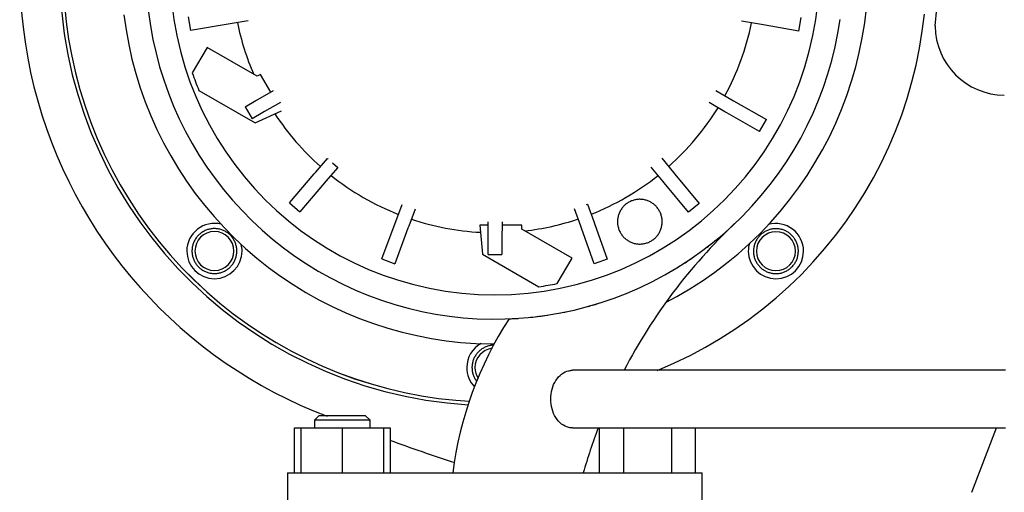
# Model space of a CAD drawing. Header units: millimetres. Extents: x -599 to 599, y -420 to 347.
# Tile 2 of 10: x -531 to -246, y -248 to -111. Entities that reach past the tile are written whole.
import ezdxf

# ---------------------------------------------------------------- set-up
doc = ezdxf.new("R2010")
doc.units = ezdxf.units.MM
for name, color, linetype, true_color in [('Material 1', 251, 'Continuous', 0x505050), ('Material 2', 7, 'Continuous', 0xe6e6e6), ('Material 3', 5, 'Continuous', 0x0000ff)]:
    doc.layers.add(name, color=color, linetype=linetype, true_color=true_color)

msp = doc.modelspace()

# ---------------------------------------------------------------- linework, layer by layer
at = {"layer": 'Material 1'}
for p, q in [((-479.07, -136.69), (-479.06, -136.71)), ((-475.28, -143.96), (-475.27, -143.98)), ((-255.8, -248.12), (-248.63, -229.48))]:
    msp.add_line(p, q, dxfattribs=at)
for centre, radius, start, end in [((-393.18, -98.62), 127.64, 353.4771, 134.7104), ((-246.36, -113.12), 20, 180, 270), ((-393.86, -96.98), 101, 280.6827, 282.4954), ((-393.86, -96.98), 101, 275.8763, 278.6492)]:
    msp.add_arc(centre, radius, start, end, dxfattribs=at)
at = {"layer": 'Material 2'}
for p, q in [((-246.05, -212.78), (-327.21, -212.78)), ((-444.83, -225.98), (-446.12, -227.27)), ((-446.12, -227.27), (-446.12, -229.46)), ((-438.06, -227.27), (-446.12, -227.27)), ((-438.06, -225.98), (-444.83, -225.98)), ((-431.28, -225.98), (-438.06, -225.98)), ((-429.99, -227.27), (-438.06, -227.27)), ((-429.99, -227.27), (-431.28, -225.98)), ((-429.99, -229.46), (-429.99, -227.27)), ((-451.9, -229.46), (-450.06, -229.46)), ((-451.9, -242.48), (-451.9, -229.46)), ((-450.06, -229.46), (-438.06, -229.46)), ((-450.06, -229.46), (-450.06, -242.48)), ((-438.06, -229.46), (-426.06, -229.46)), ((-438.06, -229.46), (-438.06, -242.48)), ((-426.06, -229.46), (-424.19, -229.46)), ((-426.06, -242.48), (-426.06, -229.46)), ((-424.19, -229.46), (-424.19, -242.48)), ((-363.54, -242.48), (-363.54, -229.47)), ((-356.62, -229.46), (-356.62, -242.48)), ((-342.76, -229.48), (-342.76, -242.48)), ((-335.83, -229.48), (-335.83, -242.48)), ((-327.21, -229.48), (-246.05, -229.48)), ((-453.86, -242.48), (-453.86, -254.46)), ((-453.86, -242.48), (-443.86, -242.48)), ((-443.86, -242.48), (-343.86, -242.48)), ((-343.86, -242.48), (-333.86, -242.48)), ((-333.86, -254.46), (-333.86, -242.48))]:
    msp.add_line(p, q, dxfattribs=at)
at = {"layer": 'Material 2', "flags": 128}
for points in [[(-327.21, -212.78), (-330.66, -212.78), (-334.07, -212.78), (-337.45, -212.78), (-340.78, -212.78), (-344.06, -212.78), (-347.28, -212.78), (-350.44, -212.78), (-353.54, -212.78), (-356.57, -212.78), (-359.52, -212.78), (-362.4, -212.78), (-365.18, -212.78), (-367.88, -212.78), (-370.49, -212.78), (-371.36, -212.78)], [(-371.36, -229.48), (-368.79, -229.48), (-366.12, -229.48), (-363.36, -229.48), (-360.52, -229.48), (-357.59, -229.48), (-354.59, -229.48), (-351.52, -229.48), (-348.37, -229.48), (-345.17, -229.48), (-341.91, -229.48), (-338.6, -229.48), (-335.24, -229.48), (-331.83, -229.48), (-328.4, -229.48), (-327.21, -229.48)]]:
    msp.add_lwpolyline(points, dxfattribs=at)
at = {"layer": 'Material 2'}
for points, knots in [([(-377.7, -221.13), (-377.7, -220.16), (-377.44, -218.21), (-376.31, -215.64), (-374.59, -213.75), (-372.83, -212.91), (-371.73, -212.78), (-371.36, -212.78)], [-1, -1, -1, -1, -0.8888889, -0.7777778, -0.6666667, -0.5555556, -0.5002344, -0.5002344, -0.5002344, -0.5002344]), ([(-371.36, -229.48), (-371.73, -229.48), (-372.83, -229.35), (-374.59, -228.52), (-376.32, -226.61), (-377.44, -224.05), (-377.7, -222.1), (-377.7, -221.13)], [-0.499869, -0.499869, -0.499869, -0.499869, -0.4444444, -0.3333333, -0.2222222, -0.1111111, 0, 0, 0, 0])]:
    msp.add_open_spline(points, degree=3, knots=knots, dxfattribs=at)
at = {"layer": 'Material 3'}
for p, q in [((-482.63, -110.51), (-481.96, -114.46)), ((-305.85, -114.59), (-305.17, -110.64)), ((-486.44, -113.29), (-486.43, -113.31)), ((-471.12, -112.6), (-481.96, -114.46)), ((-470.55, -112.51), (-471.12, -112.6)), ((-465.33, -111.61), (-470.55, -112.51)), ((-317.26, -112.62), (-322.5, -111.72)), ((-316.68, -112.72), (-317.26, -112.62)), ((-305.85, -114.59), (-316.68, -112.72)), ((-301.29, -113.31), (-301.29, -113.29)), ((-477.19, -119.31), (-481.46, -126.7)), ((-462.66, -127.69), (-477.19, -119.31)), ((-484.67, -121.29), (-484.66, -121.31)), ((-303.07, -121.31), (-303.06, -121.29)), ((-461.7, -127.14), (-462.66, -127.69)), ((-458.75, -132.25), (-461.7, -127.14)), ((-482.2, -129.11), (-482.19, -129.13)), ((-305.53, -129.13), (-305.52, -129.11)), ((-479.56, -131.79), (-463.27, -141.2)), ((-462.54, -134.42), (-457.95, -131.8)), ((-329.88, -131.82), (-325.26, -134.46)), ((-466.16, -136.48), (-463.05, -134.71)), ((-466.16, -136.48), (-464.18, -139.96)), ((-463.05, -134.71), (-462.54, -134.42)), ((-455.93, -135.25), (-460.56, -137.89)), ((-327.25, -137.93), (-331.86, -135.29)), ((-325.26, -134.46), (-324.75, -134.75)), ((-324.75, -134.75), (-315.21, -140.22)), ((-308.67, -136.71), (-308.66, -136.69)), ((-461.06, -138.18), (-464.18, -139.96)), ((-463.27, -141.2), (-455.69, -137.66)), ((-460.56, -137.89), (-461.06, -138.18)), ((-326.74, -138.22), (-327.25, -137.93)), ((-317.2, -143.69), (-326.74, -138.22)), ((-317.2, -143.69), (-315.21, -140.22)), ((-312.46, -143.98), (-312.44, -143.96)), ((-470.88, -150.88), (-470.86, -150.9)), ((-316.86, -150.9), (-316.85, -150.88)), ((-445.81, -155.49), (-442.35, -151.45)), ((-442.35, -151.45), (-442.13, -151.64)), ((-440.9, -152.69), (-439.31, -154.05)), ((-345.49, -151.43), (-342.1, -155.54)), ((-453.33, -164.29), (-446.19, -155.94)), ((-446.19, -155.94), (-445.81, -155.49)), ((-439.31, -154.05), (-442.77, -158.09)), ((-345.19, -158.08), (-348.58, -153.98)), ((-342.1, -155.54), (-341.73, -155.99)), ((-341.73, -155.99), (-334.74, -164.47)), ((-465.89, -157.39), (-465.87, -157.41)), ((-443.15, -158.54), (-450.29, -166.89)), ((-442.77, -158.09), (-443.15, -158.54)), ((-344.82, -158.53), (-345.19, -158.08)), ((-337.82, -167.01), (-344.82, -158.53)), ((-321.85, -157.41), (-321.84, -157.39)), ((-460.35, -163.43), (-460.33, -163.45)), ((-453.33, -164.29), (-450.29, -166.89)), ((-422.56, -169.68), (-420.71, -164.75)), ((-367.44, -164.84), (-367.01, -164.69)), ((-367.01, -164.69), (-365.23, -169.71)), ((-334.74, -164.47), (-337.82, -167.01)), ((-327.39, -163.45), (-327.37, -163.43)), ((-416.94, -166.1), (-418.81, -171.09)), ((-369, -171.05), (-370.78, -166.04)), ((-426.62, -180.52), (-422.76, -170.23)), ((-422.76, -170.23), (-422.56, -169.68)), ((-395.79, -170.81), (-398.19, -170.81)), ((-398.19, -170.81), (-397.45, -179.2)), ((-395.82, -175.1), (-395.78, -169.83)), ((-391.78, -169.81), (-391.82, -175.13)), ((-386.06, -170.81), (-391.79, -170.81)), ((-386.06, -171.92), (-386.06, -170.81)), ((-368.8, -171.6), (-369, -171.05)), ((-365.23, -169.71), (-365.03, -170.26)), ((-365.03, -170.26), (-361.35, -180.61)), ((-419.02, -171.63), (-422.87, -181.93)), ((-418.81, -171.09), (-419.02, -171.63)), ((-371.53, -180.31), (-386.06, -171.92)), ((-365.12, -181.95), (-368.8, -171.6)), ((-395.85, -179.27), (-395.82, -175.68)), ((-395.82, -175.68), (-395.82, -175.1)), ((-391.82, -175.71), (-391.85, -179.3)), ((-391.82, -175.13), (-391.82, -175.71)), ((-397.45, -179.2), (-381.16, -188.6)), ((-395.85, -179.27), (-391.85, -179.3)), ((-426.62, -180.52), (-422.87, -181.93)), ((-375.8, -187.7), (-371.53, -180.31)), ((-361.35, -180.61), (-365.12, -181.95))]:
    msp.add_line(p, q, dxfattribs=at)
at = {"layer": 'Material 3', "flags": 128}
for points in [[(-518.47, -106.97), (-517.97, -111.95), (-517.28, -116.9), (-516.38, -121.82), (-515.29, -126.7), (-514, -131.53), (-512.53, -136.31), (-510.86, -141.02), (-509, -145.66), (-506.97, -150.23), (-504.75, -154.71), (-502.35, -159.1), (-499.78, -163.39), (-497.04, -167.57), (-494.13, -171.64), (-491.07, -175.59), (-487.85, -179.41), (-484.47, -183.11), (-480.96, -186.66), (-477.3, -190.07), (-473.51, -193.33), (-469.6, -196.44), (-465.56, -199.39), (-461.41, -202.18), (-457.14, -204.79), (-452.78, -207.24), (-448.33, -209.51), (-443.78, -211.59), (-439.16, -213.5), (-434.47, -215.22), (-429.7, -216.75), (-424.89, -218.08), (-420.02, -219.23), (-415.11, -220.17), (-410.17, -220.93), (-405.2, -221.48), (-401.22, -221.76)], [(-518.46, -106.97), (-517.96, -111.95), (-517.27, -116.9), (-516.37, -121.82), (-515.28, -126.7), (-513.99, -131.53), (-512.52, -136.3), (-510.85, -141.02), (-508.99, -145.66), (-506.96, -150.23), (-504.74, -154.71), (-502.34, -159.09), (-499.77, -163.38), (-497.03, -167.56), (-494.12, -171.63), (-491.06, -175.58), (-487.84, -179.41), (-484.47, -183.1), (-480.95, -186.65), (-477.3, -190.06), (-473.51, -193.33), (-469.59, -196.43), (-465.55, -199.38), (-461.4, -202.17), (-457.14, -204.78), (-452.78, -207.23), (-448.32, -209.5), (-443.78, -211.58), (-439.16, -213.49), (-434.46, -215.21), (-429.7, -216.74), (-424.88, -218.07), (-420.02, -219.22), (-415.11, -220.16), (-410.17, -220.92), (-405.2, -221.47), (-401.22, -221.75)], [(-344.23, -193.07), (-341.13, -191.43), (-337.4, -189.24), (-333.76, -186.91), (-330.21, -184.43), (-326.76, -181.82), (-323.42, -179.07), (-320.2, -176.18), (-317.09, -173.18), (-314.1, -170.04), (-311.25, -166.8), (-308.52, -163.44), (-305.93, -159.97), (-303.48, -156.4), (-301.18, -152.74), (-299.02, -148.99), (-297.02, -145.16), (-295.17, -141.25), (-293.48, -137.26), (-291.95, -133.22), (-290.58, -129.11), (-289.38, -124.96), (-288.34, -120.76), (-287.48, -116.52), (-286.78, -112.25), (-286.26, -107.95)], [(-501.25, -109.93), (-500.64, -114.22), (-499.87, -118.47), (-498.93, -122.69), (-497.81, -126.88), (-496.54, -131.01), (-495.09, -135.09), (-493.49, -139.1), (-491.72, -143.05), (-489.8, -146.93), (-487.73, -150.73), (-485.5, -154.44), (-483.13, -158.06), (-480.62, -161.58), (-477.97, -165), (-475.18, -168.31), (-472.26, -171.5), (-469.22, -174.58), (-466.06, -177.53), (-462.78, -180.35), (-459.39, -183.04), (-455.9, -185.59), (-452.3, -188), (-448.62, -190.26), (-444.84, -192.38), (-440.99, -194.34), (-437.06, -196.15), (-433.06, -197.8), (-428.99, -199.28), (-424.87, -200.61), (-420.71, -201.76), (-416.49, -202.75), (-412.25, -203.57), (-407.97, -204.22), (-403.67, -204.7), (-399.35, -205.01), (-395.03, -205.14), (-394.03, -205.13)], [(-494.14, -109.07), (-493.57, -113.07), (-492.85, -117.05), (-491.97, -120.99), (-490.93, -124.9), (-489.74, -128.75), (-488.39, -132.56), (-486.89, -136.32), (-485.24, -140), (-483.45, -143.62), (-481.51, -147.17), (-479.44, -150.63), (-477.22, -154.01), (-474.87, -157.3), (-472.4, -160.49), (-469.79, -163.58), (-467.07, -166.56), (-464.23, -169.44), (-461.28, -172.19), (-458.21, -174.83), (-455.05, -177.34), (-451.79, -179.72), (-448.43, -181.97), (-444.99, -184.09), (-441.47, -186.06), (-437.87, -187.89), (-434.2, -189.58), (-430.46, -191.12), (-426.67, -192.51), (-422.82, -193.74), (-418.93, -194.82), (-415, -195.75), (-411.03, -196.51), (-407.04, -197.12), (-403.02, -197.57), (-398.99, -197.85), (-394.95, -197.98), (-390.91, -197.94), (-386.88, -197.74), (-382.85, -197.38), (-378.85, -196.86), (-374.87, -196.18), (-370.91, -195.34), (-367, -194.35), (-363.13, -193.19), (-359.31, -191.89), (-355.54, -190.43), (-351.83, -188.82), (-348.19, -187.07), (-344.63, -185.17), (-341.14, -183.13), (-337.74, -180.95), (-334.42, -178.64), (-331.21, -176.2), (-328.09, -173.63), (-325.08, -170.94), (-322.17, -168.13), (-319.39, -165.21), (-316.72, -162.17), (-314.17, -159.04), (-311.75, -155.8), (-309.47, -152.47), (-307.32, -149.05), (-305.3, -145.55), (-303.43, -141.97), (-301.71, -138.31), (-300.13, -134.6), (-298.7, -130.82), (-297.42, -126.98), (-296.3, -123.1), (-295.33, -119.18), (-294.52, -115.22), (-293.87, -111.24)], [(-346.84, -212.81), (-346.43, -212.64), (-341.84, -210.65), (-337.34, -208.48), (-332.92, -206.13), (-328.61, -203.61), (-324.39, -200.91), (-320.29, -198.05), (-316.31, -195.03), (-312.45, -191.85), (-308.72, -188.52), (-305.13, -185.04), (-301.68, -181.42), (-298.38, -177.67), (-295.23, -173.79), (-292.24, -169.78), (-289.41, -165.66), (-286.74, -161.43), (-284.25, -157.09), (-281.94, -152.66), (-279.8, -148.14), (-277.84, -143.54), (-276.08, -138.86), (-274.49, -134.12), (-273.11, -129.31), (-271.91, -124.46), (-270.91, -119.56), (-270.1, -114.63), (-269.5, -109.66)], [(-345.42, -169.77), (-345.42, -169.51), (-345.44, -169.25), (-345.46, -169), (-345.5, -168.74), (-345.55, -168.49), (-345.6, -168.23), (-345.67, -167.98), (-345.75, -167.74), (-345.83, -167.49), (-345.93, -167.25), (-346.03, -167.01), (-346.15, -166.78), (-346.27, -166.56), (-346.41, -166.33), (-346.55, -166.12), (-346.7, -165.91), (-346.86, -165.7), (-347.02, -165.5), (-347.2, -165.31), (-347.38, -165.13), (-347.57, -164.95), (-347.77, -164.78), (-347.97, -164.62), (-348.18, -164.47), (-348.39, -164.33), (-348.61, -164.19), (-348.84, -164.06), (-349.07, -163.95), (-349.31, -163.84), (-349.54, -163.74), (-349.79, -163.65), (-350.03, -163.57), (-350.28, -163.5), (-350.54, -163.44), (-350.79, -163.39), (-351.05, -163.35), (-351.3, -163.33), (-351.56, -163.31), (-351.82, -163.3), (-352.08, -163.3), (-352.34, -163.31), (-352.6, -163.34), (-352.85, -163.37), (-353.11, -163.41), (-353.36, -163.47), (-353.61, -163.53), (-353.86, -163.61), (-354.1, -163.69), (-354.35, -163.78), (-354.58, -163.89), (-354.82, -164), (-355.05, -164.12), (-355.27, -164.25), (-355.49, -164.39), (-355.7, -164.54), (-355.91, -164.69), (-356.11, -164.86), (-356.3, -165.03), (-356.48, -165.21), (-356.66, -165.4), (-356.83, -165.59), (-357, -165.79), (-357.15, -166), (-357.3, -166.22), (-357.44, -166.43), (-357.57, -166.66), (-357.69, -166.89), (-357.8, -167.12), (-357.9, -167.36), (-357.99, -167.6), (-358.07, -167.85), (-358.14, -168.1), (-358.2, -168.35), (-358.26, -168.6), (-358.3, -168.86), (-358.33, -169.11), (-358.35, -169.37), (-358.36, -169.63), (-358.36, -169.77)], [(-358.36, -169.77), (-358.36, -170.03), (-358.34, -170.29), (-358.32, -170.55), (-358.28, -170.8), (-358.23, -171.06), (-358.18, -171.31), (-358.11, -171.56), (-358.03, -171.81), (-357.95, -172.05), (-357.85, -172.29), (-357.75, -172.53), (-357.63, -172.76), (-357.51, -172.99), (-357.37, -173.21), (-357.23, -173.43), (-357.08, -173.64), (-356.92, -173.84), (-356.76, -174.04), (-356.58, -174.23), (-356.4, -174.41), (-356.21, -174.59), (-356.01, -174.76), (-355.81, -174.92), (-355.6, -175.07), (-355.39, -175.22), (-355.17, -175.35), (-354.94, -175.48), (-354.71, -175.6), (-354.47, -175.7), (-354.24, -175.8), (-353.99, -175.89), (-353.75, -175.97), (-353.5, -176.04), (-353.24, -176.1), (-352.99, -176.15), (-352.73, -176.19), (-352.48, -176.22), (-352.22, -176.24), (-351.96, -176.24), (-351.7, -176.24), (-351.44, -176.23), (-351.18, -176.2), (-350.93, -176.17), (-350.67, -176.13), (-350.42, -176.07), (-350.17, -176.01), (-349.92, -175.94), (-349.68, -175.85), (-349.43, -175.76), (-349.2, -175.66), (-348.96, -175.54), (-348.74, -175.42), (-348.51, -175.29), (-348.29, -175.15), (-348.08, -175), (-347.88, -174.85), (-347.68, -174.68), (-347.48, -174.51), (-347.3, -174.33), (-347.12, -174.14), (-346.95, -173.95), (-346.78, -173.75), (-346.63, -173.54), (-346.48, -173.33), (-346.34, -173.11), (-346.22, -172.88), (-346.1, -172.65), (-345.98, -172.42), (-345.88, -172.18), (-345.79, -171.94), (-345.71, -171.69), (-345.64, -171.45), (-345.58, -171.19), (-345.52, -170.94), (-345.48, -170.68), (-345.45, -170.43), (-345.43, -170.17), (-345.42, -169.91), (-345.42, -169.77)], [(-468.56, -178.27), (-468.57, -178.01), (-468.59, -177.75), (-468.61, -177.49), (-468.65, -177.24), (-468.69, -176.98), (-468.75, -176.73), (-468.82, -176.48), (-468.89, -176.23), (-468.98, -175.98), (-469.08, -175.74), (-469.18, -175.5), (-469.3, -175.27), (-469.42, -175.04), (-469.56, -174.82), (-469.7, -174.6), (-469.85, -174.39), (-470.01, -174.19), (-470.18, -173.99), (-470.35, -173.79), (-470.54, -173.61), (-470.73, -173.43), (-470.92, -173.26), (-471.13, -173.1), (-471.34, -172.95), (-471.55, -172.8), (-471.77, -172.67), (-472, -172.54), (-472.23, -172.42), (-472.47, -172.31), (-472.71, -172.21), (-472.95, -172.12), (-473.2, -172.05), (-473.45, -171.98), (-473.7, -171.92), (-473.96, -171.87), (-474.22, -171.83), (-474.47, -171.8), (-474.73, -171.78), (-474.99, -171.77), (-475.25, -171.78), (-475.51, -171.79), (-475.77, -171.81), (-476.03, -171.84), (-476.29, -171.89), (-476.54, -171.94), (-476.79, -172.01), (-477.04, -172.08), (-477.29, -172.16), (-477.53, -172.26), (-477.77, -172.36), (-478, -172.48), (-478.23, -172.6), (-478.46, -172.73), (-478.68, -172.87), (-478.89, -173.02), (-479.1, -173.17), (-479.3, -173.34), (-479.49, -173.51), (-479.68, -173.69), (-479.86, -173.88), (-480.03, -174.08), (-480.19, -174.28), (-480.35, -174.49), (-480.5, -174.7), (-480.63, -174.92), (-480.76, -175.15), (-480.88, -175.38), (-481, -175.61), (-481.1, -175.85), (-481.19, -176.1), (-481.27, -176.34), (-481.34, -176.59), (-481.41, -176.84), (-481.46, -177.1), (-481.5, -177.36), (-481.53, -177.61), (-481.55, -177.87), (-481.56, -178.13), (-481.56, -178.27)], [(-305.99, -178.31), (-305.99, -178.05), (-306.01, -177.79), (-306.04, -177.53), (-306.07, -177.27), (-306.12, -177.02), (-306.18, -176.76), (-306.24, -176.51), (-306.32, -176.26), (-306.41, -176.02), (-306.5, -175.78), (-306.61, -175.54), (-306.72, -175.31), (-306.85, -175.08), (-306.98, -174.85), (-307.12, -174.64), (-307.28, -174.43), (-307.44, -174.22), (-307.6, -174.02), (-307.78, -173.83), (-307.96, -173.64), (-308.15, -173.47), (-308.35, -173.3), (-308.55, -173.14), (-308.76, -172.98), (-308.98, -172.84), (-309.2, -172.7), (-309.43, -172.57), (-309.66, -172.46), (-309.89, -172.35), (-310.13, -172.25), (-310.38, -172.16), (-310.63, -172.08), (-310.88, -172.01), (-311.13, -171.95), (-311.38, -171.9), (-311.64, -171.86), (-311.9, -171.83), (-312.16, -171.82), (-312.42, -171.81), (-312.68, -171.81), (-312.94, -171.82), (-313.2, -171.85), (-313.46, -171.88), (-313.71, -171.92), (-313.97, -171.98), (-314.22, -172.04), (-314.47, -172.12), (-314.71, -172.2), (-314.96, -172.29), (-315.19, -172.4), (-315.43, -172.51), (-315.66, -172.63), (-315.88, -172.76), (-316.1, -172.9), (-316.31, -173.05), (-316.52, -173.21), (-316.72, -173.37), (-316.92, -173.55), (-317.1, -173.73), (-317.28, -173.92), (-317.45, -174.11), (-317.62, -174.31), (-317.77, -174.52), (-317.92, -174.74), (-318.06, -174.96), (-318.19, -175.18), (-318.31, -175.41), (-318.42, -175.65), (-318.52, -175.89), (-318.61, -176.13), (-318.7, -176.38), (-318.77, -176.63), (-318.83, -176.88), (-318.88, -177.13), (-318.92, -177.39), (-318.96, -177.65), (-318.98, -177.91), (-318.99, -178.17), (-318.99, -178.31)], [(-481.56, -178.27), (-481.56, -178.53), (-481.54, -178.79), (-481.52, -179.05), (-481.48, -179.31), (-481.43, -179.56), (-481.38, -179.82), (-481.31, -180.07), (-481.23, -180.32), (-481.15, -180.56), (-481.05, -180.8), (-480.95, -181.04), (-480.83, -181.27), (-480.71, -181.5), (-480.57, -181.73), (-480.43, -181.94), (-480.28, -182.15), (-480.12, -182.36), (-479.95, -182.56), (-479.78, -182.75), (-479.59, -182.94), (-479.4, -183.11), (-479.21, -183.28), (-479, -183.44), (-478.79, -183.6), (-478.58, -183.74), (-478.35, -183.88), (-478.13, -184.01), (-477.9, -184.12), (-477.66, -184.23), (-477.42, -184.33), (-477.18, -184.42), (-476.93, -184.5), (-476.68, -184.57), (-476.42, -184.63), (-476.17, -184.68), (-475.91, -184.72), (-475.65, -184.75), (-475.39, -184.76), (-475.13, -184.77), (-474.87, -184.77), (-474.61, -184.76), (-474.36, -184.73), (-474.1, -184.7), (-473.84, -184.66), (-473.59, -184.6), (-473.34, -184.54), (-473.09, -184.46), (-472.84, -184.38), (-472.6, -184.29), (-472.36, -184.18), (-472.13, -184.07), (-471.9, -183.95), (-471.67, -183.82), (-471.45, -183.68), (-471.24, -183.53), (-471.03, -183.37), (-470.83, -183.21), (-470.64, -183.03), (-470.45, -182.85), (-470.27, -182.66), (-470.1, -182.47), (-469.94, -182.27), (-469.78, -182.06), (-469.63, -181.84), (-469.49, -181.62), (-469.36, -181.4), (-469.24, -181.17), (-469.13, -180.93), (-469.03, -180.69), (-468.94, -180.45), (-468.86, -180.2), (-468.79, -179.95), (-468.72, -179.7), (-468.67, -179.45), (-468.63, -179.19), (-468.6, -178.93), (-468.58, -178.67), (-468.57, -178.41), (-468.56, -178.27)], [(-318.99, -178.31), (-318.98, -178.57), (-318.97, -178.83), (-318.94, -179.09), (-318.91, -179.34), (-318.86, -179.6), (-318.8, -179.85), (-318.74, -180.1), (-318.66, -180.35), (-318.57, -180.6), (-318.48, -180.84), (-318.37, -181.08), (-318.25, -181.31), (-318.13, -181.54), (-318, -181.76), (-317.85, -181.98), (-317.7, -182.19), (-317.54, -182.39), (-317.38, -182.59), (-317.2, -182.78), (-317.02, -182.97), (-316.83, -183.15), (-316.63, -183.32), (-316.43, -183.48), (-316.22, -183.63), (-316, -183.78), (-315.78, -183.91), (-315.55, -184.04), (-315.32, -184.16), (-315.08, -184.27), (-314.84, -184.37), (-314.6, -184.45), (-314.35, -184.53), (-314.1, -184.6), (-313.85, -184.66), (-313.59, -184.71), (-313.34, -184.75), (-313.08, -184.78), (-312.82, -184.8), (-312.56, -184.81), (-312.3, -184.8), (-312.04, -184.79), (-311.78, -184.77), (-311.52, -184.73), (-311.27, -184.69), (-311.01, -184.64), (-310.76, -184.57), (-310.51, -184.5), (-310.27, -184.41), (-310.02, -184.32), (-309.78, -184.22), (-309.55, -184.1), (-309.32, -183.98), (-309.1, -183.85), (-308.88, -183.71), (-308.66, -183.56), (-308.46, -183.4), (-308.26, -183.24), (-308.06, -183.07), (-307.88, -182.89), (-307.7, -182.7), (-307.52, -182.5), (-307.36, -182.3), (-307.21, -182.09), (-307.06, -181.88), (-306.92, -181.66), (-306.79, -181.43), (-306.67, -181.2), (-306.56, -180.97), (-306.46, -180.73), (-306.36, -180.48), (-306.28, -180.24), (-306.21, -179.99), (-306.15, -179.74), (-306.1, -179.48), (-306.05, -179.22), (-306.02, -178.97), (-306, -178.71), (-305.99, -178.45), (-305.99, -178.31)], [(-394.22, -205.52), (-394.44, -205.53), (-394.7, -205.56), (-394.96, -205.59), (-395.21, -205.64), (-395.47, -205.69), (-395.72, -205.75), (-395.97, -205.83), (-396.21, -205.91), (-396.46, -206.01), (-396.69, -206.11), (-396.93, -206.22), (-397.16, -206.34), (-397.38, -206.48), (-397.6, -206.62), (-397.82, -206.76), (-398.02, -206.92), (-398.22, -207.09), (-398.42, -207.26), (-398.6, -207.44), (-398.78, -207.63), (-398.95, -207.82), (-399.12, -208.03), (-399.27, -208.23), (-399.42, -208.45), (-399.56, -208.67), (-399.69, -208.89), (-399.81, -209.12), (-399.92, -209.36), (-400.02, -209.6), (-400.11, -209.84), (-400.2, -210.09), (-400.27, -210.34), (-400.33, -210.59), (-400.38, -210.85), (-400.42, -211.1), (-400.46, -211.36), (-400.48, -211.62), (-400.49, -211.88), (-400.49, -212.02)], [(-400.49, -212.02), (-400.48, -212.28), (-400.47, -212.54), (-400.44, -212.8), (-400.41, -213.05), (-400.36, -213.31), (-400.3, -213.56), (-400.24, -213.82), (-400.16, -214.06), (-400.07, -214.31), (-399.98, -214.55), (-399.87, -214.79), (-399.76, -215.02), (-399.63, -215.25), (-399.5, -215.47), (-399.35, -215.69), (-399.2, -215.9), (-399.09, -216.04)]]:
    msp.add_lwpolyline(points, dxfattribs=at)
at = {"layer": 'Material 3'}
for centre, radius, start, end in [((-393.61, -97.2), 137.83, 138.8923, 249.247), ((-393.86, -96.98), 126, 180, 266.5138), ((-393.86, -96.96), 94, 180, 360), ((-393.96, -96.98), 75.97, 191.5126, 203.3775), ((-393.96, -96.98), 75.97, 331.4183, 348.4163), ((-364.19, -85.93), 124.16, 199.1709, 201.6803), ((-393.96, -96.98), 75.97, 311.5866, 328.3995), ((-393.96, -96.98), 75.97, 213.1626, 228.4267), ((-393.96, -96.98), 75.97, 231.4448, 248.502), ((-393.96, -96.98), 75.97, 291.614, 308.5688), ((-475.06, -178.27), 8, 76.0793, 180), ((-393.96, -96.98), 75.97, 251.5197, 266.9417), ((-393.96, -96.98), 75.97, 276.6225, 288.5962), ((-214.49, -286.51), 159.95, 133.4222, 152.5403), ((-393.86, -96.98), 101, 312.4769, 313.4222), ((-312.49, -178.31), 8, 360, 105.6822), ((-475.06, -178.27), 5.64, 360, 180), ((-312.49, -178.31), 5.64, 360, 180), ((-475.06, -178.27), 8, 360, 13.8273), ((-393.86, -96.98), 101, 307.487, 309.4319), ((-312.49, -178.31), 8, 163.7632, 180), ((-475.06, -178.27), 8, 180, 360), ((-475.06, -178.27), 5.64, 180, 360), ((-312.49, -178.31), 8, 180, 360), ((-312.49, -178.31), 5.64, 180, 360), ((-393.86, -96.98), 101, 302.4927, 304.6646), ((-393.86, -96.98), 101, 299.725, 299.8693), ((-399.13, -65.75), 124.16, 278.3197, 280.8291), ((-393.86, -96.98), 101, 285.4838, 287.4957), ((-393.86, -96.98), 101, 290.2811, 290.5935), ((-299.96, -256.02), 106.96, 147.0847, 172.7246), ((-393.86, -96.98), 101, 272.3306, 273.8029), ((-393.99, -212.02), 8, 118.9754, 180), ((-393.99, -212.02), 5.64, 97.0279, 180), ((-393.99, -212.02), 8, 180, 224.1529), ((-393.99, -212.02), 5.64, 180, 213.0506), ((-214.49, -286.51), 159.95, 159.1056, 164.0194), ((-285.42, 138.48), 396.58, 249.5086, 252.3613)]:
    msp.add_arc(centre, radius, start, end, dxfattribs=at)

doc.saveas('drawing.dxf')
